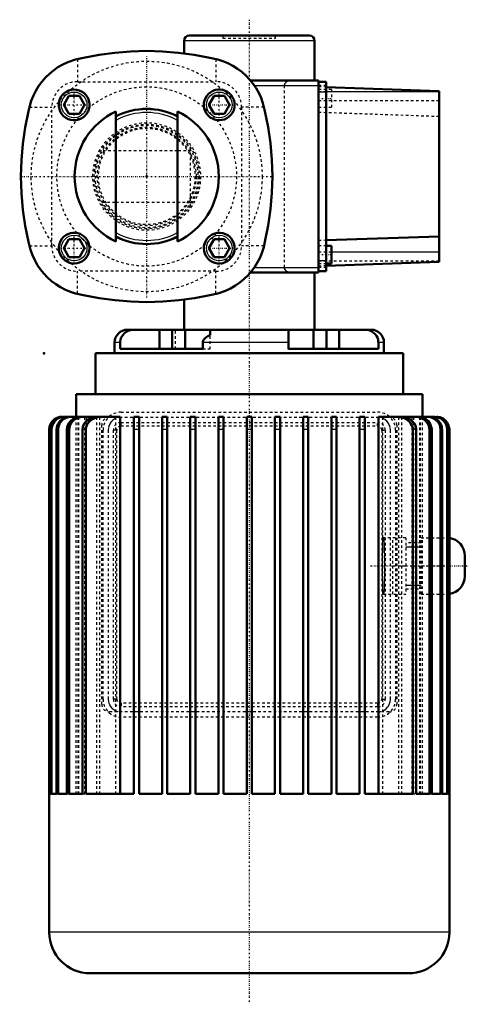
# Model space of a CAD drawing. Header units: millimetres. Extents: x -49 to 126, y -323 to 61.
import ezdxf

# ---------------------------------------------------------------- set-up
doc = ezdxf.new("R2010")
doc.units = ezdxf.units.MM
doc.linetypes.add('Center', pattern=[1.5, 0.45, -0.5, 0.05, -0.5])
doc.linetypes.add('Dashed', pattern=[2, 1, -1])
for name, color, linetype, lineweight in [('2d ConnectionPoints', 7, 'Continuous', 50), ('AM_0', 7, 'Continuous', 50), ('AM_4', 3, 'Continuous', 25), ('AM_5', 3, 'Continuous', 25), ('AM_7', 7, 'Center', 25), ('AM_9', 6, 'Dashed', 25)]:
    doc.layers.add(name, color=color, linetype=linetype, lineweight=lineweight)

# ---------------------------------------------------------------- blocks, each defined once
blk = doc.blocks.new('1_ALI5_A1_0_in_3do36act4qbsazkgn6baldybn________3')
at = {"layer": 'AM_7'}
blk.add_line((-49.5, 0), (49.5, 0), dxfattribs=at)
at = {"layer": 'AM_9'}
for p, q in [((-12, 10), (-17.34, 10)), ((17.33, 10), (12, 10)), ((-17.33, -10), (-12, -10)), ((12, -10), (17.34, -10))]:
    blk.add_line(p, q, dxfattribs=at)
for radius in [19.26, 18.81]:
    blk.add_circle((0, 0), radius, dxfattribs=at)
blk = doc.blocks.new('2_ASTA_ALI_F5000_11_asta_0_in_3do36act4qbsazkgn6baldybn________3')
at = {"layer": 'AM_9'}
blk.add_circle((0, 0), 20, dxfattribs=at)
blk = doc.blocks.new('3_gr_800_1_T___0_in_3do36act4qbsazkgn6baldybn________3')
at = {"layer": 'AM_0'}
for p, q in [((100, -69), (-20, -69)), ((-20, -69), (-20, -85)), ((100, -85), (100, -69)), ((107.5, -85), (-27.5, -85)), ((-27.5, -85), (-27.5, -93.8)), ((107.5, -93.8), (107.5, -85)), ((-32.99, -93.8), (-33, -93.8)), ((-32.31, -93.8), (-10.31, -93.8)), ((-10.31, -241), (-10.31, -93.8)), ((-5, -241), (-5, -93.8)), ((-3, -93.8), (-5, -93.8)), ((-3, -93.8), (-3, -241)), ((6, -241), (6, -93.8)), ((8, -93.8), (6, -93.8)), ((8, -93.8), (8, -241)), ((17, -241), (17, -93.8)), ((19, -93.8), (17, -93.8)), ((19, -93.8), (19, -241)), ((28, -241), (28, -93.8)), ((30, -93.8), (28, -93.8)), ((30, -93.8), (30, -241)), ((39, -241), (39, -93.8)), ((41, -93.8), (39, -93.8)), ((41, -93.8), (41, -241)), ((50, -241), (50, -93.8)), ((52, -93.8), (50, -93.8)), ((52, -93.8), (52, -241)), ((61, -241), (61, -93.8)), ((63, -93.8), (61, -93.8)), ((63, -93.8), (63, -241)), ((72, -241), (72, -93.8)), ((74, -93.8), (72, -93.8)), ((74, -93.8), (74, -241)), ((83, -241), (83, -93.8)), ((85, -93.8), (83, -93.8)), ((85, -93.8), (85, -241)), ((90.31, -93.8), (112.31, -93.8)), ((90.31, -241), (90.31, -93.8)), ((113, -93.8), (112.99, -93.8)), ((-38, -98.8), (-38, -295)), ((-37.99, -241), (-37.99, -98.8)), ((-37.36, -98.8), (-37.36, -241)), ((-37.07, -241), (-37.07, -98.8)), ((-35.12, -98.8), (-35.12, -241)), ((-34.53, -241), (-34.53, -98.8)), ((-31.13, -98.8), (-31.13, -241)), ((-30.2, -241), (-30.2, -98.8)), ((-25.08, -98.8), (-25.08, -241)), ((-23.71, -241), (-23.71, -98.8)), ((103.71, -98.8), (103.71, -241)), ((105.08, -241), (105.08, -98.8)), ((110.2, -98.8), (110.2, -241)), ((111.13, -241), (111.13, -98.8)), ((114.53, -98.8), (114.53, -241)), ((115.12, -241), (115.12, -98.8)), ((117.07, -98.8), (117.07, -241)), ((117.36, -241), (117.36, -98.8)), ((117.99, -98.8), (117.99, -241)), ((118, -295), (118, -98.8)), ((124, -148), (124, -156)), ((-37.36, -241), (-37.99, -241)), ((-35.12, -241), (-37.07, -241)), ((-31.13, -241), (-34.53, -241)), ((-25.08, -241), (-30.2, -241)), ((-5, -241), (-23.71, -241)), ((6, -241), (-3, -241)), ((17, -241), (8, -241)), ((28, -241), (19, -241)), ((39, -241), (30, -241)), ((50, -241), (41, -241)), ((61, -241), (52, -241)), ((72, -241), (63, -241)), ((83, -241), (74, -241)), ((103.71, -241), (85, -241)), ((110.2, -241), (105.08, -241)), ((114.53, -241), (111.13, -241)), ((117.07, -241), (115.12, -241)), ((117.99, -241), (117.36, -241)), ((102, -311), (-22, -311))]:
    blk.add_line(p, q, dxfattribs=at)
for points in [[(-32.99, -93.8), (-33.85, -93.87), (-34.65, -94.08), (-35.43, -94.43), (-36.12, -94.9), (-36.74, -95.49), (-37.24, -96.15), (-37.62, -96.91), (-37.87, -97.71), (-37.99, -98.55), (-37.99, -98.8)], [(-37.36, -98.8), (-37.29, -97.99), (-37.09, -97.19), (-36.75, -96.42), (-36.29, -95.73), (-35.71, -95.11), (-35.05, -94.6), (-34.29, -94.2), (-33.5, -93.94), (-32.65, -93.81), (-32.31, -93.8)], [(-32.01, -93.8), (-32.97, -93.89), (-33.79, -94.12), (-34.58, -94.5), (-35.28, -94.98), (-35.9, -95.6), (-36.38, -96.28), (-36.75, -97.06), (-36.98, -97.86), (-37.07, -98.7), (-37.07, -98.8)], [(-35.12, -98.8), (-34.9, -97.35), (-34.59, -96.61), (-34.16, -95.9), (-33.62, -95.29), (-32.98, -94.75), (-32.25, -94.33), (-31.43, -94.02), (-29.91, -93.8)], [(-29.28, -93.8), (-29.51, -93.8), (-30.42, -93.92), (-31.33, -94.19), (-32.14, -94.6), (-32.89, -95.17), (-33.49, -95.81), (-33.98, -96.56), (-34.3, -97.33), (-34.49, -98.17), (-34.53, -98.8)], [(-31.13, -98.8), (-31.03, -97.82), (-30.46, -96.39), (-29.43, -95.18), (-28.76, -94.68), (-27.99, -94.28), (-27.12, -93.99), (-26.2, -93.83), (-25.61, -93.8)], [(-24.6, -93.8), (-25.47, -93.86), (-26.5, -94.09), (-27.5, -94.52), (-28.34, -95.07), (-29.08, -95.8), (-29.59, -96.53), (-29.97, -97.38), (-30.2, -98.8)], [(-25.08, -98.8), (-24.92, -97.65), (-24.32, -96.37), (-23.3, -95.26), (-21.82, -94.36), (-20.87, -94.04), (-19.85, -93.85), (-18.99, -93.8)], [(-17.48, -93.8), (-17.82, -93.81), (-19.15, -93.98), (-20.47, -94.4), (-21.34, -94.86), (-22.14, -95.47), (-22.7, -96.06), (-23.17, -96.75), (-23.5, -97.5), (-23.68, -98.32), (-23.71, -98.8)], [(103.71, -98.8), (103.71, -98.75), (103.46, -97.37), (103.39, -97.21), (103.01, -96.48), (102.48, -95.8), (101.19, -94.76), (100.34, -94.35), (99.42, -94.04), (97.48, -93.8)], [(98.99, -93.8), (100.05, -93.87), (101.11, -94.11), (102.08, -94.48), (103, -95.03), (103.67, -95.58), (104.24, -96.26), (104.76, -97.19), (105.07, -98.58), (105.08, -98.8)], [(110.2, -98.8), (109.95, -97.32), (109.71, -96.74), (109.26, -96.02), (108.68, -95.37), (108.02, -94.83), (107.27, -94.4), (106.41, -94.07), (105.49, -93.86), (104.6, -93.8)], [(105.61, -93.8), (106.21, -93.83), (107.22, -94.01), (108.21, -94.38), (109.06, -94.89), (109.83, -95.56), (110.56, -96.57), (111.07, -98.04), (111.13, -98.8)], [(114.53, -98.8), (114.45, -97.95), (114.21, -97.08), (113.85, -96.33), (113.35, -95.64), (112.76, -95.05), (112.07, -94.56), (111.3, -94.18), (110.46, -93.93), (109.28, -93.8)], [(109.91, -93.8), (111.27, -93.97), (112.12, -94.27), (112.93, -94.73), (113.62, -95.28), (114.21, -95.97), (114.75, -96.94), (114.99, -97.71), (115.11, -98.53), (115.12, -98.8)], [(117.07, -98.8), (117.01, -98), (116.81, -97.21), (116.47, -96.43), (115.9, -95.6), (115.31, -95.01), (114.6, -94.51), (113.85, -94.14), (113.02, -93.9), (112.01, -93.8)], [(112.98, -93.84), (113.76, -94.01), (114.55, -94.32), (115.29, -94.77), (116.1, -95.49), (116.59, -96.16), (116.98, -96.91), (117.23, -97.7), (117.35, -98.55), (117.36, -98.8)], [(117.99, -98.8), (117.84, -97.59), (117.58, -96.8), (117.17, -96.05), (116.5, -95.24), (115.86, -94.71), (115.12, -94.28), (114.35, -93.99), (113.51, -93.83), (112.99, -93.8)]]:
    blk.add_lwpolyline(points, dxfattribs=at)
for centre, radius, start, end in [((117, -148), 7, 360, 81.7868), ((117, -156), 7, 278.2132, 360), ((-22, -295), 16, 180, 270), ((102, -295), 16, 270, 0)]:
    blk.add_arc(centre, radius, start, end, dxfattribs=at)
at = {"layer": 'AM_4'}
for p, q in [((-37.99, -98.8), (-38, -98.8)), ((-37.07, -98.8), (-37.36, -98.8)), ((-34.53, -98.8), (-35.12, -98.8)), ((-30.2, -98.8), (-31.13, -98.8)), ((-23.71, -98.8), (-25.08, -98.8)), ((-3, -98.8), (-5, -98.8)), ((8, -98.8), (6, -98.8)), ((19, -98.8), (17, -98.8)), ((30, -98.8), (28, -98.8)), ((41, -98.8), (39, -98.8)), ((52, -98.8), (50, -98.8)), ((63, -98.8), (61, -98.8)), ((74, -98.8), (72, -98.8)), ((85, -98.8), (83, -98.8)), ((105.08, -98.8), (103.71, -98.8)), ((111.13, -98.8), (110.2, -98.8)), ((115.12, -98.8), (114.53, -98.8)), ((117.36, -98.8), (117.07, -98.8)), ((118, -98.8), (117.99, -98.8)), ((118, -295), (-38, -295))]:
    blk.add_line(p, q, dxfattribs=at)
at = {"layer": 'AM_5'}
for p, q in [((101, -144.53), (107, -144.53)), ((101, -159.47), (107, -159.47))]:
    blk.add_line(p, q, dxfattribs=at)
at = {"layer": 'AM_7'}
blk.add_line((87.25, -152), (125.75, -152), dxfattribs=at)
at = {"layer": 'AM_9'}
for p, q in [((-10, -92), (90, -92)), ((-32.99, -93.8), (-32.31, -93.8)), ((-27.49, -241), (-27.49, -93.8)), ((-26.76, -241), (-26.76, -93.8)), ((-26.42, -241), (-26.42, -93.8)), ((-24.15, -241), (-24.15, -93.8)), ((-23.46, -241), (-23.46, -93.8)), ((-19.43, -241), (-19.43, -93.8)), ((-18.31, -241), (-18.31, -93.8)), ((-14.5, -94), (94.5, -94)), ((-12.03, -241), (-12.03, -93.8)), ((-10, -94), (-10.31, -94.01)), ((-10, -96), (90, -96)), ((-10, -97.38), (-10, -96)), ((90.31, -94.01), (90, -94)), ((90, -97.38), (90, -96)), ((92.03, -241), (92.03, -93.8)), ((98.31, -241), (98.31, -93.8)), ((99.43, -241), (99.43, -93.8)), ((103.46, -241), (103.46, -93.8)), ((104.15, -241), (104.15, -93.8)), ((106.42, -241), (106.42, -93.8)), ((106.76, -241), (106.76, -93.8)), ((107.49, -241), (107.49, -93.8)), ((112.31, -93.8), (112.99, -93.8)), ((112.31, -93.8), (112.98, -93.84)), ((-17.5, -206), (-17.5, -97)), ((-17, -204), (-17, -99)), ((-15, -99), (-15, -204)), ((-13, -204), (-13, -99)), ((-11.62, -99), (-13, -99)), ((-11.62, -204), (-11.62, -99)), ((-10, -97.38), (90, -97.38)), ((91.62, -99), (91.62, -204)), ((91.62, -99), (93, -99)), ((93, -99), (93, -204)), ((95, -204), (95, -99)), ((97, -99), (97, -204)), ((97.5, -97), (97.5, -206)), ((101, -141), (92.3, -141)), ((96, -163), (96, -141)), ((101, -141), (101, -163)), ((107, -163), (107, -141)), ((107, -141), (117, -141)), ((117, -141), (117, -163)), ((107, -143), (101, -143)), ((96, -152), (101, -152)), ((107, -152), (117, -152)), ((101, -161), (107, -161)), ((92.3, -163), (101, -163)), ((107, -163), (117, -163)), ((-11.62, -204), (-13, -204)), ((90, -205.62), (-10, -205.62)), ((-10, -205.62), (-10, -207)), ((90, -207), (-10, -207)), ((90, -205.62), (90, -207)), ((91.62, -204), (93, -204)), ((94.5, -209), (-14.5, -209)), ((-10.31, -208.99), (-10, -209)), ((90, -211), (-10, -211)), ((90, -209), (90.31, -208.99)), ((-37.36, -241), (-37.07, -241)), ((-35.12, -241), (-34.53, -241)), ((-31.13, -241), (-30.2, -241)), ((-25.08, -241), (-23.71, -241)), ((103.71, -241), (105.08, -241)), ((110.2, -241), (111.13, -241)), ((114.53, -241), (115.12, -241)), ((117.07, -241), (117.36, -241))]:
    blk.add_line(p, q, dxfattribs=at)
for points in [[(-12.03, -94.43), (-12.43, -94.63), (-13.17, -95.13), (-13.86, -95.82), (-14.23, -96.33), (-14.56, -96.95), (-14.9, -98.01), (-15, -99)], [(95, -99), (94.86, -97.81), (94.49, -96.79), (94.08, -96.11), (93.6, -95.53), (92.86, -94.9), (92.03, -94.43)], [(92.3, -163), (92.27, -162.96), (92.23, -162.83), (92.2, -162.63), (92.17, -162.34), (92.14, -161.97), (92.11, -161.53), (92.08, -161.01), (92.05, -160.43), (92.03, -159.78), (92.01, -159.07), (91.99, -158.31), (91.97, -157.5), (91.95, -156.65), (91.94, -155.76), (91.93, -154.85), (91.92, -153.91), (91.92, -152.96), (91.92, -152), (91.92, -151.04), (91.92, -150.09), (91.93, -149.15), (91.94, -148.24), (91.95, -147.35), (91.97, -146.5), (91.99, -145.69), (92.01, -144.93), (92.03, -144.22), (92.05, -143.57), (92.08, -142.99), (92.11, -142.47), (92.14, -142.03), (92.17, -141.66), (92.2, -141.37), (92.23, -141.17), (92.27, -141.04), (92.3, -141)], [(92.3, -141), (92.34, -141.04), (92.37, -141.17), (92.4, -141.37), (92.43, -141.66), (92.46, -142.03), (92.49, -142.47), (92.52, -142.99), (92.55, -143.57), (92.57, -144.22), (92.6, -144.93), (92.62, -145.69), (92.63, -146.5), (92.65, -147.35), (92.66, -148.24), (92.67, -149.15), (92.68, -150.09), (92.68, -151.04), (92.69, -152)], [(92.69, -152), (92.68, -152.96), (92.68, -153.91), (92.67, -154.85), (92.66, -155.76), (92.65, -156.65), (92.63, -157.5), (92.62, -158.31), (92.6, -159.07), (92.57, -159.78), (92.55, -160.43), (92.52, -161.01), (92.49, -161.53), (92.46, -161.97), (92.43, -162.34), (92.4, -162.63), (92.37, -162.83), (92.34, -162.96), (92.3, -163)], [(-15, -204), (-14.86, -205.19), (-14.49, -206.21), (-14.08, -206.89), (-13.6, -207.47), (-12.86, -208.1), (-12.03, -208.57)], [(92.03, -208.57), (92.43, -208.37), (93.17, -207.87), (93.86, -207.18), (94.23, -206.67), (94.56, -206.05), (94.9, -204.99), (95, -204)]]:
    blk.add_lwpolyline(points, dxfattribs=at)
for centre, radius, start, end in [((-10, -99), 7, 90, 180), ((90, -99), 7, 360, 90), ((-14.5, -97), 3, 90, 180), ((-10, -99), 3, 90, 180), ((-10, -99), 5, 93.5722, 113.9694), ((90, -99), 3, 0, 90), ((90, -99), 5, 58.748, 86.4278), ((94.5, -97), 3, 0, 90), ((-10, -99), 1.62, 90, 180), ((90, -99), 1.62, 0, 90), ((117, -148), 7, 81.7868, 90), ((117, -156), 7, 270, 278.2132), ((-14.5, -206), 3, 180, 270), ((-10, -204), 7, 180, 270), ((-10, -204), 3, 180, 270), ((-10, -204), 1.62, 180, 270), ((90, -204), 1.62, 270, 360), ((90, -204), 3, 270, 0), ((90, -204), 7, 270, 0), ((94.5, -206), 3, 270, 360), ((-10, -204), 5, 246.0306, 266.4278), ((90, -204), 5, 273.5722, 310.9118)]:
    blk.add_arc(centre, radius, start, end, dxfattribs=at)
blk = doc.blocks.new('4_ap_ALI5_0_in_3do36act4qbsazkgn6baldybn________3')
at = {"layer": 'AM_0'}
for p, q in [((-27.75, 45.64), (-24.61, 46.26)), ((24.61, 46.26), (27.75, 45.64)), ((-30.3, 31.45), (-32.32, 27.95)), ((-26.26, 31.45), (-30.3, 31.45)), ((-24.24, 27.95), (-26.26, 31.45)), ((26.26, 31.45), (24.24, 27.95)), ((30.3, 31.45), (26.26, 31.45)), ((32.32, 27.95), (30.3, 31.45)), ((-32.32, 27.95), (-30.3, 24.45)), ((-26.26, 24.45), (-24.24, 27.95)), ((24.24, 27.95), (26.26, 24.45)), ((30.3, 24.45), (32.32, 27.95)), ((-30.3, 24.45), (-26.26, 24.45)), ((-12, -25.39), (-12, 25.39)), ((12, 25.39), (12, -25.39)), ((26.26, 24.45), (30.3, 24.45)), ((-30.3, -24.45), (-32.32, -27.95)), ((-26.26, -24.45), (-30.3, -24.45)), ((-24.24, -27.95), (-26.26, -24.45)), ((26.26, -24.45), (24.24, -27.95)), ((30.3, -24.45), (26.26, -24.45)), ((32.32, -27.95), (30.3, -24.45)), ((-32.32, -27.95), (-30.3, -31.45)), ((-26.26, -31.45), (-24.24, -27.95)), ((24.24, -27.95), (26.26, -31.45)), ((30.3, -31.45), (32.32, -27.95)), ((-30.3, -31.45), (-26.26, -31.45)), ((26.26, -31.45), (30.3, -31.45)), ((-24.61, -46.26), (-27.75, -45.64)), ((27.75, -45.64), (24.61, -46.26))]:
    blk.add_line(p, q, dxfattribs=at)
for points in [[(-24.61, 46.26), (-18.58, 47.45), (-12.48, 48.3), (-6.25, 48.83), (0, 49)], [(0, 49), (6.16, 48.83), (12.3, 48.32), (18.49, 47.46), (24.61, 46.26)], [(-46.05, 25.52), (-45.6, 27.56), (-44.99, 29.56), (-44.19, 31.56), (-43.22, 33.48), (-42.12, 35.27), (-40.88, 36.96), (-39.47, 38.59), (-37.92, 40.1), (-36.3, 41.42), (-34.58, 42.61), (-32.72, 43.68), (-30.77, 44.59), (-27.75, 45.64)], [(27.75, 45.64), (29.74, 45), (31.67, 44.2), (33.58, 43.21), (35.4, 42.07), (37.08, 40.81), (38.65, 39.42), (40.13, 37.86), (41.48, 36.18), (42.65, 34.45), (43.67, 32.63), (44.56, 30.68), (45.29, 28.66), (46.05, 25.52)], [(-32.37, 23.56), (-31.55, 22.92), (-30.6, 22.42), (-29.61, 22.1), (-28.54, 21.96), (-27.5, 22), (-26.45, 22.24), (-25.52, 22.62), (-24.64, 23.18), (-23.93, 23.82), (-23.31, 24.59), (-22.85, 25.4), (-22.51, 26.29), (-22.33, 27.22), (-22.28, 28.18), (-22.4, 29.15), (-22.68, 30.1), (-23.12, 31.02), (-23.73, 31.86), (-24.48, 32.59), (-25.37, 33.2), (-26.32, 33.62), (-27.37, 33.88), (-28.4, 33.95), (-29.46, 33.83), (-30.42, 33.55), (-31.36, 33.1), (-32.16, 32.53), (-32.87, 31.82), (-33.43, 31.03), (-33.86, 30.15), (-34.14, 29.23), (-34.27, 28.25), (-34.24, 27.28), (-34.05, 26.31), (-33.7, 25.38), (-33.19, 24.51), (-32.37, 23.56)], [(24.04, 23.71), (24.77, 23.09), (25.6, 22.58), (26.48, 22.23), (27.42, 22.01), (28.37, 21.95), (29.34, 22.05), (30.31, 22.3), (31.23, 22.73), (32.08, 23.31), (32.84, 24.05), (33.45, 24.9), (33.91, 25.88), (34.18, 26.88), (34.28, 27.96), (34.19, 28.97), (33.92, 29.99), (33.51, 30.89), (32.93, 31.74), (32.26, 32.44), (31.46, 33.04), (30.61, 33.48), (29.68, 33.79), (28.72, 33.93), (27.74, 33.93), (26.78, 33.76), (25.83, 33.43), (24.95, 32.94), (24.15, 32.3), (23.47, 31.53), (22.91, 30.63), (22.53, 29.66), (22.32, 28.6), (22.29, 27.56), (22.46, 26.49), (22.79, 25.54), (23.29, 24.62), (24.04, 23.71)], [(-49, 0), (-48.82, 6.39), (-48.27, 12.76), (-47.34, 19.17), (-46.05, 25.52)], [(46.05, 25.52), (47.33, 19.27), (48.25, 12.95), (48.81, 6.49), (49, 0)], [(-46.05, -25.52), (-47.33, -19.27), (-48.25, -12.95), (-48.81, -6.49), (-49, 0)], [(49, 0), (48.82, -6.39), (48.27, -12.76), (47.34, -19.17), (46.05, -25.52)], [(-32.52, -32.19), (-31.78, -32.82), (-30.93, -33.33), (-30.03, -33.69), (-29.07, -33.9), (-28.1, -33.95), (-27.12, -33.84), (-26.17, -33.57), (-25.26, -33.14), (-24.43, -32.55), (-23.7, -31.82), (-23.1, -30.98), (-22.65, -30.01), (-22.37, -29), (-22.28, -27.92), (-22.37, -26.89), (-22.66, -25.85), (-23.08, -24.95), (-23.67, -24.11), (-24.34, -23.43), (-25.13, -22.85), (-25.96, -22.42), (-26.86, -22.12), (-27.8, -21.97), (-28.76, -21.97), (-29.73, -22.13), (-30.68, -22.45), (-31.58, -22.94), (-32.4, -23.59), (-33.1, -24.37), (-33.66, -25.29), (-34.04, -26.26), (-34.25, -27.33), (-34.27, -28.35), (-34.1, -29.4), (-33.78, -30.35), (-33.29, -31.26), (-32.52, -32.19)], [(23.89, -32.04), (24.65, -32.73), (25.55, -33.29), (26.51, -33.68), (27.57, -33.91), (28.59, -33.94), (29.65, -33.79), (30.6, -33.48), (31.52, -33), (32.29, -32.41), (32.98, -31.68), (33.52, -30.88), (33.93, -29.98), (34.18, -29.05), (34.28, -28.07), (34.22, -27.1), (34, -26.14), (33.62, -25.22), (33.08, -24.36), (32.41, -23.59), (31.59, -22.94), (30.67, -22.45), (29.65, -22.11), (28.62, -21.96), (27.53, -22), (26.53, -22.21), (25.54, -22.61), (24.71, -23.13), (23.95, -23.8), (23.35, -24.53), (22.87, -25.36), (22.53, -26.24), (22.33, -27.17), (22.28, -28.12), (22.39, -29.09), (22.66, -30.05), (23.1, -30.97), (23.89, -32.04)], [(-27.75, -45.64), (-29.74, -45), (-31.67, -44.2), (-33.58, -43.21), (-35.4, -42.07), (-37.08, -40.81), (-38.65, -39.42), (-40.13, -37.86), (-41.48, -36.18), (-42.65, -34.45), (-43.67, -32.63), (-44.56, -30.68), (-45.29, -28.66), (-46.05, -25.52)], [(46.05, -25.52), (45.6, -27.56), (44.99, -29.56), (44.19, -31.56), (43.22, -33.48), (42.12, -35.27), (40.88, -36.96), (39.47, -38.59), (37.92, -40.1), (36.3, -41.42), (34.58, -42.61), (32.72, -43.68), (30.77, -44.59), (27.75, -45.64)], [(0, -49), (-6.16, -48.83), (-12.3, -48.32), (-18.49, -47.46), (-24.61, -46.26)], [(24.61, -46.26), (18.58, -47.45), (12.48, -48.3), (6.25, -48.83), (0, -49)]]:
    blk.add_lwpolyline(points, dxfattribs=at)
for radius, start, end in [(28.09, 115.2937, 244.7063), (26.39, 62.9556, 117.0444), (28.09, 295.2937, 64.7063), (26.39, 242.9556, 297.0444)]:
    blk.add_arc((0, 0), radius, start, end, dxfattribs=at)
at = {"layer": 'AM_4'}
for centre in [(-28.28, 27.95), (28.28, 27.95), (-28.28, -27.95), (28.28, -27.95)]:
    blk.add_circle(centre, 5, dxfattribs=at)
for radius, start, end in [(26.11, 62.6361, 117.3639), (24.96, 61.2608, 118.7392), (24.96, 241.2608, 298.7392), (26.11, 242.6361, 297.3639)]:
    blk.add_arc((0, 0), radius, start, end, dxfattribs=at)
at = {"layer": 'AM_7'}
for p, q in [((-28.28, 22.7), (-28.28, 33.2)), ((28.28, 22.7), (28.28, 33.2)), ((-33.53, 27.95), (-23.03, 27.95)), ((23.03, 27.95), (33.53, 27.95)), ((-28.28, -33.2), (-28.28, -22.7)), ((28.28, -33.2), (28.28, -22.7)), ((-33.53, -27.95), (-23.03, -27.95)), ((23.03, -27.95), (33.53, -27.95))]:
    blk.add_line(p, q, dxfattribs=at)
at = {"layer": 'AM_9'}
for p, q in [((12, 10), (-12, 10)), ((-12, -10), (12, -10))]:
    blk.add_line(p, q, dxfattribs=at)
blk = doc.blocks.new('5_corpo_ali5_f5000_110_f_0_in_3do36act4qbsazkgn6baldybn________3')
at = {"layer": 'AM_0'}
for p, q in [((63.44, 55), (16.56, 55)), ((14.56, 53), (14.56, 48.05)), ((65.44, 37.5), (65.44, 53)), ((40.42, 37.5), (67, 37.5)), ((67, 37.5), (67, -37.5)), ((70, 36.9), (67, 36.9)), ((70, 36.9), (70, -36.9)), ((114, 33.36), (70, 34.9)), ((114, 33.36), (114, -33.36)), ((114, -23.36), (70, -24.9)), ((72, -27), (70, -27)), ((72, -27), (72, -34)), ((114, -33.36), (70, -34.9)), ((70, -34), (72, -34)), ((40.42, -37.5), (67, -37.5)), ((65.44, -59.81), (65.44, -37.5)), ((70, -36.9), (67, -36.9)), ((14.56, -48.05), (14.56, -59.81)), ((-7.5, -59.81), (14.95, -59.81)), ((4.95, -67.31), (4.95, -59.81)), ((9.95, -67.31), (9.95, -59.81)), ((14.95, -67.31), (14.95, -59.81)), ((15, -59.81), (87.5, -59.81)), ((24.68, -61.95), (24.68, -59.81)), ((55.32, -59.81), (55.32, -67.31)), ((65.05, -67.31), (65.05, -59.81)), ((70.05, -67.31), (70.05, -59.81)), ((75.05, -67.31), (75.05, -59.81)), ((-12.5, -64.81), (-12.5, -69)), ((-10.31, -67.31), (-10.31, -64.81)), ((21.89, -64.81), (21.89, -67.31)), ((90.31, -64.81), (90.31, -67.31)), ((92.5, -69), (92.5, -64.81)), ((-10.31, -67.31), (21.89, -67.31)), ((55.32, -67.31), (90.31, -67.31))]:
    blk.add_line(p, q, dxfattribs=at)
for points in [[(-5.06, -59.81), (-6.28, -59.95), (-7.16, -60.22), (-8, -60.66), (-8.7, -61.21), (-9.32, -61.89), (-9.89, -62.86), (-10.15, -63.61), (-10.29, -64.42), (-10.31, -64.81)], [(90.31, -64.81), (90.29, -64.47), (90.17, -63.68), (89.91, -62.9), (89.53, -62.19), (89.03, -61.54), (88.43, -60.98), (87.73, -60.5), (86.95, -60.14), (86.1, -59.91), (85.06, -59.81)], [(21.89, -64.81), (21.9, -64.63), (21.94, -64.37), (22.29, -63.64), (23.11, -62.83), (23.86, -62.35), (24.68, -61.95)]]:
    blk.add_lwpolyline(points, dxfattribs=at)
for centre, radius, start, end in [((16.56, 53), 2, 90, 180), ((63.44, 53), 2, 360, 90), ((-7.5, -64.81), 5, 90, 180), ((87.5, -64.81), 5, 0, 90)]:
    blk.add_arc(centre, radius, start, end, dxfattribs=at)
at = {"layer": 'AM_4'}
for p, q in [((65.44, 53), (14.56, 53)), ((41.88, 35.5), (67, 35.5)), ((70, 32.9), (67, 32.9)), ((114, 33), (70, 33)), ((114, -29.5), (72, -29.5)), ((70, -32.9), (67, -32.9)), ((41.95, -35.5), (67, -35.5)), ((-10.31, -64.81), (-12.5, -64.81)), ((55.32, -64.81), (21.89, -64.81)), ((92.5, -64.81), (90.31, -64.81))]:
    blk.add_line(p, q, dxfattribs=at)
at = {"layer": 'AM_7'}
for p, q in [((40, 61.2), (40, -323.1)), ((0, -47.25), (0, 47.25)), ((66.75, 30.5), (72.25, 30.5)), ((66.75, -30.5), (72.25, -30.5))]:
    blk.add_line(p, q, dxfattribs=at)
at = {"layer": 'AM_9'}
for p, q in [((29.74, 55), (29.74, 54)), ((29.74, 54), (50.26, 54)), ((50.26, 54), (50.26, 55)), ((-27, 45.69), (-27, 37)), ((27, 45.69), (27, 37)), ((-27, 37), (27, 37)), ((40.33, 37.5), (40.42, 37.5)), ((53.59, 35.5), (53.59, -35.5)), ((70, 35.5), (67, 35.5)), ((70, 34.9), (67, 35)), ((72, 34), (67, 34)), ((70, 33), (67, 33)), ((72, 34), (72, 27)), ((-45.69, 27), (-37, 27)), ((-37, -27), (-37, 27)), ((37, 27), (37, -27)), ((45.69, 27), (37, 27)), ((114, 29.5), (67, 29.5)), ((67, 27), (72, 27)), ((114, 23.36), (67, 25)), ((17, 11.33), (17, -11.33)), ((70, -24.9), (67, -25)), ((-45.69, -27), (-37, -27)), ((45.69, -27), (37, -27)), ((70, -27), (67, -27)), ((72, -29.5), (67, -29.5)), ((114, -33), (67, -33)), ((67, -34), (70, -34)), ((27, -37), (-27, -37)), ((-27, -45.69), (-27, -37)), ((27, -45.69), (27, -37)), ((40.33, -37.5), (40.42, -37.5)), ((41.88, -35.5), (41.95, -35.5)), ((70, -34.9), (67, -35)), ((70, -35.5), (67, -35.5)), ((5, -67.31), (5, -59.81)), ((10, -67.31), (10, -59.81)), ((11.22, -67.31), (11.22, -59.81)), ((15, -67.31), (15, -59.81)), ((55.07, -59.81), (55.07, -67.31)), ((70, -67.31), (70, -59.81)), ((-10.29, -64.81), (-10.29, -67.31)), ((24.68, -67.31), (24.68, -61.95)), ((90.29, -67.31), (90.29, -64.81)), ((21.89, -67.31), (24.68, -67.31)), ((55.07, -67.31), (55.32, -67.31))]:
    blk.add_line(p, q, dxfattribs=at)
for points in [[(56.33, 37.5), (55.69, 37.43), (55.04, 37.22), (54.27, 36.75), (53.86, 36.31), (53.66, 35.91), (53.59, 35.5)], [(53.59, -35.5), (53.65, -35.88), (53.85, -36.29), (54.3, -36.78), (55.23, -37.3), (56.33, -37.5)], [(14.56, -48.05), (14.56, -48.05), (14.65, -48.04), (14.91, -48), (15.35, -47.94), (15.97, -47.85), (16.73, -47.74), (17.66, -47.6), (18.54, -47.45)]]:
    blk.add_lwpolyline(points, dxfattribs=at)
for radius in [45, 35, 21, 20.43]:
    blk.add_circle((0, 0), radius, dxfattribs=at)
for centre, radius, start, end in [((0, -62.86), 111.86, 100.9031, 104.1947), ((0, -62.86), 111.86, 75.8053, 77.5157), ((-20.97, 20.94), 25.48, 123.0567, 163.3166), ((-21.5, 22.15), 24.17, 104.1947, 123.5563), ((21.5, 22.15), 24.17, 56.4437, 75.8053), ((20.97, 20.94), 25.48, 16.6834, 56.9433), ((-27, 27), 10, 90, 180), ((27, 27), 10, 0, 90), ((62.86, 0), 111.86, 165.3695, 167.2439), ((-62.86, 0), 111.86, 11.4304, 14.6305), ((62.86, 0), 111.86, 191.4304, 194.6305), ((-62.86, 0), 111.86, 345.3695, 347.2439), ((-20.97, -20.94), 25.48, 196.6834, 236.9433), ((-27, -27), 10, 180, 270), ((27, -27), 10, 270, 0), ((20.97, -20.94), 25.48, 303.0567, 343.3166), ((-21.5, -22.15), 24.17, 236.4437, 255.8053), ((0, 62.86), 111.86, 255.8053, 257.5157), ((0, 62.86), 111.86, 280.9031, 284.1947), ((21.5, -22.15), 24.17, 284.1947, 303.5563)]:
    blk.add_arc(centre, radius, start, end, dxfattribs=at)

msp = doc.modelspace()

# ---------------------------------------------------------------- linework, layer by layer
at = {"layer": '2d ConnectionPoints'}
for p in [(0, 0), (0, 0), (0, 0), (0, 0), (0, 0), (0, 0), (0, 0), (0, 0), (0, 0), (-40, -69), (40, -69), (40, -69), (40, -311)]:
    msp.add_point(p, dxfattribs=at)

# ---------------------------------------------------------------- block references
for name in ['5_corpo_ali5_f5000_110_f_0_in_3do36act4qbsazkgn6baldybn________3', '4_ap_ALI5_0_in_3do36act4qbsazkgn6baldybn________3', '1_ALI5_A1_0_in_3do36act4qbsazkgn6baldybn________3', '2_ASTA_ALI_F5000_11_asta_0_in_3do36act4qbsazkgn6baldybn________3', '3_gr_800_1_T___0_in_3do36act4qbsazkgn6baldybn________3']:
    msp.add_blockref(name, (0, 0))

doc.saveas('drawing.dxf')
